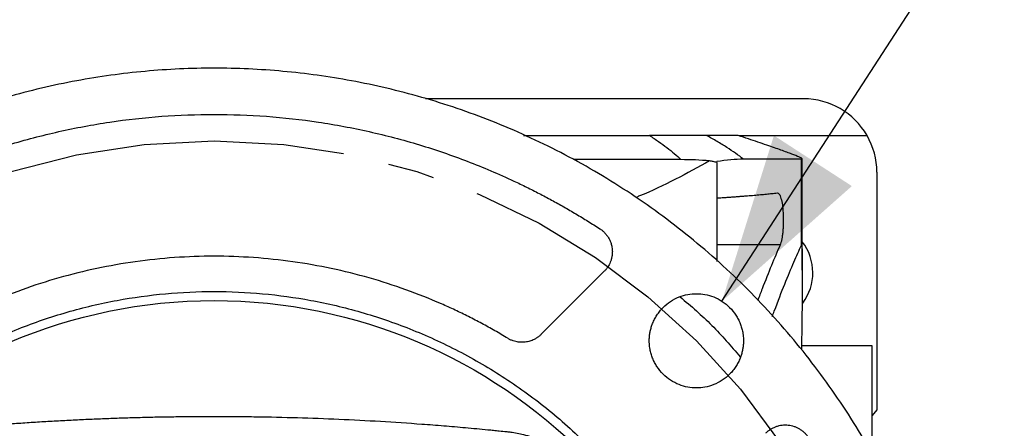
# Model space of a CAD drawing. Header units: inches. Extents: x 0 to 68, y 0 to 44.
# Tile 19 of 21: x 58.1 to 62.3, y 34.7 to 36.4. Entities that reach past the tile are written whole.
import ezdxf

# ---------------------------------------------------------------- set-up
doc = ezdxf.new("R2010")
doc.units = ezdxf.units.IN
doc.header["$LTSCALE"] = 4
doc.header["$MEASUREMENT"] = 0
doc.linetypes.add('SLD-Center', pattern=[0.75, 0.6, -0.05, 0.05, -0.05])
doc.linetypes.add('SLD-Solid', pattern=[0])
doc.layers.add('CENTER', color=40, linetype='SLD-Center')
doc.layers.add('DIMENSIONS', color=140, linetype='SLD-Solid', lineweight=25)
doc.styles.add('SLDTEXTSTYLE0', font='GOTHIC.TTF', dxfattribs={"width": 0.913})
doc.dimstyles.new('SLDDIMSTYLE10', dxfattribs={"dimtxt": 0.6, "dimasz": 0.72, "dimexe": 0, "dimexo": 0.0625, "dimgap": 0.15, "dimtad": 0, "dimtih": 1, "dimtoh": 1, "dimrnd": 1e-09, "dimzin": 4, "dimdsep": 46, "dimtxsty": 'SLDTEXTSTYLE0', "dimsah": 1, "dimcen": 0, "dimadec": 0, "dimazin": 1, "dimtfac": 1, "dimtofl": 0, "dimtmove": 0, "dimatfit": 3, "dimfxl": 0, "dimfrac": 2, "dimtolj": 1, "dimtzin": 12, "dimarcsym": 0})
doc.dimstyles.new('SLDDIMSTYLE8', dxfattribs={"dimtxt": 0.6, "dimasz": 0.72, "dimexe": 0, "dimexo": 0.0625, "dimgap": 0.15, "dimtad": 0, "dimtih": 1, "dimtoh": 1, "dimrnd": 1e-09, "dimzin": 12, "dimdsep": 46, "dimtxsty": 'SLDTEXTSTYLE0', "dimsah": 1, "dimcen": 0, "dimadec": 0, "dimazin": 3, "dimtfac": 1, "dimtofl": 0, "dimtmove": 0, "dimatfit": 3, "dimfxl": 0, "dimfrac": 2, "dimtolj": 1, "dimtzin": 12, "dimarcsym": 0})
doc.dimstyles.new('SLDDIMSTYLE9', dxfattribs={"dimtxt": 0.6, "dimasz": 0.72, "dimexe": 0, "dimexo": 0.0625, "dimgap": 0.15, "dimtad": 0, "dimtih": 1, "dimtoh": 1, "dimrnd": 1e-09, "dimdsep": 46, "dimtxsty": 'SLDTEXTSTYLE0', "dimsah": 1, "dimcen": 0, "dimadec": 0, "dimazin": 2, "dimtfac": 1, "dimtofl": 0, "dimtmove": 0, "dimatfit": 3, "dimfxl": 0, "dimfrac": 2, "dimtolj": 1, "dimtzin": 12, "dimarcsym": 0})

# ---------------------------------------------------------------- blocks, each defined once
blk = doc.blocks.new('_D_18')
at = {"layer": 'DIMENSIONS'}
for p, q in [((52.9128, 38.1711), (52.73, 38.1711)), ((52.73, 38.1711), (52.73, 37.2186)), ((54.9078, 38.1711), (55.0907, 38.1711)), ((55.0907, 38.1711), (55.0907, 37.2186)), ((56.3985, 37.3066), (55.5235, 37.3066)), ((57.4346, 35.512), (56.3985, 37.3066)), ((52.73, 37.2186), (52.9128, 37.2186)), ((55.0907, 37.2186), (54.9078, 37.2186))]:
    blk.add_line(p, q, dxfattribs=at)
blk.add_solid([(57.4346, 35.512), (57.2478, 36.2355), (56.9014, 36.0355)], dxfattribs=at)
at = {"layer": 'DIMENSIONS', "char_height": 0.6, "attachment_point": 1, "style": 'SLDTEXTSTYLE0'}
for s, insert in [('%%c', (52.6821, 39.0594)), ('5.88', (53.587, 39.0594)), ('149.2', (52.9128, 37.985)), ('B.C.', (53.1341, 36.9107))]:
    blk.add_mtext(s, dxfattribs=dict(at, insert=insert))
blk = doc.blocks.new('_D_19')
at = {"layer": 'DIMENSIONS'}
for p, q in [((64.0232, 38.1711), (63.8404, 38.1711)), ((63.8404, 38.1711), (63.8404, 37.2186)), ((65.5749, 38.1711), (65.7577, 38.1711)), ((65.7577, 38.1711), (65.7577, 37.2186)), ((61.0907, 35.2153), (62.4458, 37.3066)), ((62.4458, 37.3066), (63.3208, 37.3066)), ((63.8404, 37.2186), (64.0232, 37.2186)), ((65.7577, 37.2186), (65.5749, 37.2186))]:
    blk.add_line(p, q, dxfattribs=at)
blk.add_solid([(61.0907, 35.2153), (61.6501, 35.7108), (61.3144, 35.9283)], dxfattribs=at)
at = {"layer": 'DIMENSIONS', "char_height": 0.6, "attachment_point": 1, "style": 'SLDTEXTSTYLE0'}
for s, insert in [('%%c', (63.5708, 39.0594)), ('0.41', (64.4757, 39.0594)), ('10.3', (64.0232, 37.985)), ('X4', (64.3337, 36.9107))]:
    blk.add_mtext(s, dxfattribs=dict(at, insert=insert))
blk = doc.blocks.new('SW_SYMBOL_HOLE_DEPTH')
at = {"layer": 'DIMENSIONS', "color": 0}
for p, q in [((0, 137.8), (125.98, 137.8)), ((62.99, 137.8), (62.99, 11.81)), ((15.75, 87.4), (62.99, 11.81)), ((110.24, 87.4), (62.99, 11.81))]:
    blk.add_line(p, q, dxfattribs=at)
blk = doc.blocks.new('_D_20')
at = {"layer": 'DIMENSIONS'}
for p, q in [((59.7281, 30.8746), (61.2077, 27.1189)), ((65.0299, 28.1978), (64.847, 28.1978)), ((64.847, 28.1978), (64.847, 27.2453)), ((67.0249, 28.1978), (67.2077, 28.1978)), ((67.2077, 28.1978), (67.2077, 27.2453)), ((64.847, 27.2453), (65.0299, 27.2453)), ((67.2077, 27.2453), (67.0249, 27.2453)), ((61.2077, 27.1189), (62.2077, 27.1189))]:
    blk.add_line(p, q, dxfattribs=at)
blk.add_solid([(59.7281, 30.8746), (59.8059, 30.1314), (60.178, 30.278)], dxfattribs=at)
at = {"layer": 'DIMENSIONS', "xscale": 0.004866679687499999, "yscale": 0.004866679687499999, "zscale": 0.004866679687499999}
blk.add_blockref('SW_SYMBOL_HOLE_DEPTH', (62.7596, 26.245), dxfattribs=at)
at = {"layer": 'DIMENSIONS', "char_height": 0.6, "attachment_point": 1, "style": 'SLDTEXTSTYLE0'}
for s, insert in [('%%c', (62.2077, 28.0026)), ('4.50', (63.1126, 28.0117)), ('114.3', (65.0299, 28.0117)), ('0.20[5.0]', (63.6169, 26.9374))]:
    blk.add_mtext(s, dxfattribs=dict(at, insert=insert))

msp = doc.modelspace()

# ---------------------------------------------------------------- linework, layer by layer
for p, q in [((61.4427, 36.0861), (59.8146, 36.0861)), ((61.1656, 35.9286), (61.7155, 35.9286)), ((61.0687, 35.8127), (61.0687, 35.3864)), ((61.433, 35.8263), (61.435, 35.8279)), ((61.433, 35.4562), (61.433, 35.8263)), ((61.4366, 35.3485), (61.4366, 35.8279)), ((61.7577, 35.7712), (61.7577, 34.7475)), ((61.341, 35.4578), (61.0687, 35.4578)), ((60.584, 35.3446), (60.3127, 35.0733)), ((61.738, 35.0231), (61.4331, 35.0231)), ((61.738, 34.5546), (61.738, 35.0231)), ((61.7577, 34.7475), (61.738, 34.7239))]:
    msp.add_line(p, q)
msp.add_circle((58.9033, 32.968), 2.25)
for centre, radius, start, end in [((61.4427, 35.7712), 0.315, 30, 90), ((61.4427, 35.7712), 0.315, 0, 30), ((61.2655, 35.3381), 0.2165, 322.9116, 37.8122)]:
    msp.add_arc(centre, radius, start, end)
for points, knots in [([(62.1533, 32.968), (62.1533, 32.9804), (62.1532, 33.0053), (62.1526, 33.0425), (62.1515, 33.0796), (62.15, 33.1168), (62.1481, 33.1539), (62.1458, 33.1909), (62.143, 33.228), (62.1398, 33.2649), (62.1362, 33.3019), (62.1322, 33.3388), (62.1278, 33.3757), (62.1229, 33.4125), (62.1176, 33.4493), (62.1119, 33.486), (62.1057, 33.5227), (62.0922, 33.5982), (62.0683, 33.712), (62.0287, 33.8639), (61.9815, 34.015), (61.926, 34.1658), (61.8627, 34.3148), (61.767, 34.5117), (61.6277, 34.7505), (61.4306, 35.0206), (61.2055, 35.2702), (60.9559, 35.4953), (60.6859, 35.6924), (60.4001, 35.8591), (60.1037, 35.994), (59.8015, 36.0967), (59.5001, 36.1676), (59.2007, 36.209), (58.9033, 36.2225), (58.606, 36.209), (58.3065, 36.1676), (58.0051, 36.0967), (57.703, 35.994), (57.4066, 35.8591), (57.1208, 35.6924), (56.8508, 35.4953), (56.6011, 35.2702), (56.3761, 35.0206), (56.179, 34.7505), (56.0397, 34.5117), (55.944, 34.3148), (55.8807, 34.1658), (55.8252, 34.015), (55.7779, 33.8639), (55.7383, 33.712), (55.7125, 33.5888), (55.696, 33.4942), (55.6859, 33.4289), (55.6772, 33.3634), (55.6699, 33.2978), (55.6638, 33.2321), (55.6591, 33.1662), (55.6558, 33.1003), (55.6537, 33.0342), (55.6535, 32.9901), (55.6533, 32.968)], [0, 0, 0, 0, 0.00365, 0.007296, 0.01094, 0.014581, 0.01822, 0.021858, 0.025495, 0.029131, 0.032767, 0.036404, 0.040042, 0.043682, 0.047323, 0.050967, 0.054613, 0.058263, 0.073508, 0.088755, 0.104387, 0.120021, 0.135977, 0.151935, 0.184343, 0.217096, 0.250024, 0.282952, 0.315705, 0.348114, 0.380018, 0.411275, 0.441757, 0.470878, 0.5, 0.529121, 0.558243, 0.588726, 0.619983, 0.651887, 0.684295, 0.717048, 0.749976, 0.782904, 0.815657, 0.848066, 0.864022, 0.87998, 0.895612, 0.911246, 0.926491, 0.941738, 0.948224, 0.9547, 0.96117, 0.967636, 0.974101, 0.980567, 0.987037, 0.993514, 1, 1, 1, 1]), ([(57.2419, 35.5272), (57.2518, 35.5336), (57.2716, 35.5463), (57.3015, 35.565), (57.3316, 35.5833), (57.362, 35.6013), (57.3925, 35.619), (57.4232, 35.6362), (57.4541, 35.6532), (57.4852, 35.6697), (57.5166, 35.6859), (57.5481, 35.7018), (57.5798, 35.7173), (57.6668, 35.7585), (57.8117, 35.82), (58.0199, 35.8913), (58.2342, 35.9477), (58.4544, 35.9888), (58.6778, 36.0137), (58.9033, 36.022), (59.1288, 36.0137), (59.3522, 35.9888), (59.5725, 35.9477), (59.7868, 35.8913), (59.995, 35.82), (60.1476, 35.7552), (60.2496, 35.7064), (60.3036, 35.6791), (60.357, 35.6509), (60.4099, 35.6216), (60.4621, 35.5912), (60.5138, 35.5598), (60.5478, 35.5381), (60.5648, 35.5272)], [0, 0, 0, 0, 0.0100505, 0.0200944, 0.0301331, 0.0401677, 0.0501998, 0.0602306, 0.0702614, 0.0802937, 0.0903288, 0.100368, 0.1104126, 0.1204641, 0.1825915, 0.2447249, 0.3081943, 0.3716698, 0.4358323, 0.5000006, 0.5641631, 0.6283315, 0.6918009, 0.7552764, 0.8174038, 0.8795372, 0.8967624, 0.9139709, 0.9311695, 0.9483649, 0.9655639, 0.9827734, 1, 1, 1, 1]), ([(60.2358, 35.9286), (60.2677, 35.9286), (60.3778, 35.9286), (60.5594, 35.9286), (60.7052, 35.9286), (60.7782, 35.9286)], [0, 0, 0, 0, 0.1690909, 0.5835595, 1, 1, 1, 1]), ([(60.7782, 35.9286), (60.7817, 35.9265), (60.7851, 35.9243), (60.7918, 35.9199), (60.7951, 35.9177), (60.8049, 35.9112), (60.8113, 35.9068), (60.8301, 35.8938), (60.842, 35.8851), (60.8646, 35.8677), (60.8754, 35.8591), (60.8956, 35.8418), (60.905, 35.8331), (60.9139, 35.8245)], [0, 0, 0, 0, 0.0625, 0.0625, 0.125, 0.125, 0.25, 0.25, 0.5, 0.5, 0.75, 0.75, 1, 1, 1, 1]), ([(61.0237, 35.9286), (61.0145, 35.9286), (61.0035, 35.9286), (60.9768, 35.9286), (60.9609, 35.9286), (60.9324, 35.9286), (60.9221, 35.9286), (60.8995, 35.9286), (60.8871, 35.9286), (60.86, 35.9286), (60.8454, 35.9286), (60.8138, 35.9286), (60.7968, 35.9286), (60.7782, 35.9286)], [0, 0, 0, 0, 0.25, 0.25, 0.5, 0.5, 0.625, 0.625, 0.75, 0.75, 0.875, 0.875, 1, 1, 1, 1]), ([(61.1603, 35.9286), (61.1527, 35.9286), (61.1377, 35.9286), (61.1036, 35.9286), (61.0903, 35.9286), (61.0599, 35.9286), (61.0428, 35.9286), (61.0237, 35.9286)], [0, 0, 0, 0, 0.5, 0.5, 0.75, 0.75, 1, 1, 1, 1]), ([(61.1837, 35.8263), (61.1618, 35.8432), (61.1378, 35.8602), (61.098, 35.8858), (61.0841, 35.8943), (61.0549, 35.9114), (61.0396, 35.92), (61.0238, 35.9286)], [0, 0, 0, 0, 0.5, 0.5, 0.75, 0.75, 1, 1, 1, 1]), ([(61.4359, 35.8285), (61.4351, 35.8294), (61.4335, 35.8304), (61.4289, 35.8329), (61.4259, 35.8344), (61.4145, 35.8394), (61.4041, 35.8436), (61.3847, 35.851), (61.3776, 35.8537), (61.362, 35.8594), (61.3535, 35.8624), (61.3267, 35.8719), (61.3067, 35.8789), (61.2845, 35.8865)], [0, 0, 0, 0, 0.125, 0.125, 0.25, 0.25, 0.5, 0.5, 0.625, 0.625, 0.75, 0.75, 1, 1, 1, 1]), ([(60.9139, 35.8245), (60.8354, 35.8245), (60.6844, 35.8245), (60.5271, 35.8245), (60.4516, 35.8245)], [0, 0, 0, 0, 0.51995, 1, 1, 1, 1]), ([(61.0375, 35.8191), (60.9399, 35.7654), (60.8375, 35.7092), (60.7251, 35.6642), (60.7199, 35.6622)], [0, 0, 0, 0, 0.953889, 1, 1, 1, 1]), ([(61.0687, 35.8127), (61.0635, 35.8138), (61.0531, 35.816), (61.0427, 35.8181), (61.0375, 35.8191)], [0, 0, 0, 0, 0.501093, 1, 1, 1, 1]), ([(61.433, 35.8263), (61.4092, 35.8263), (61.3764, 35.8263), (61.314, 35.8263), (61.2909, 35.8263), (61.2406, 35.8263), (61.2132, 35.8263), (61.1837, 35.8263)], [0, 0, 0, 0, 0.5, 0.5, 0.75, 0.75, 1, 1, 1, 1]), ([(61.0687, 35.6595), (61.0746, 35.6599), (61.0865, 35.6607), (61.1039, 35.6619), (61.1209, 35.6631), (61.1375, 35.6643), (61.1537, 35.6655), (61.1695, 35.6668), (61.1849, 35.668), (61.2, 35.6692), (61.2146, 35.6704), (61.2289, 35.6716), (61.2427, 35.6729), (61.2562, 35.6741), (61.2692, 35.6753), (61.2819, 35.6765), (61.2942, 35.6778), (61.3061, 35.679), (61.3176, 35.6802), (61.325, 35.6811), (61.3287, 35.6815)], [0, 0, 0, 0, 0.056046, 0.112017, 0.167914, 0.223742, 0.279505, 0.335204, 0.390845, 0.44643, 0.501964, 0.557448, 0.612888, 0.668286, 0.723646, 0.778972, 0.834266, 0.889534, 0.944777, 1, 1, 1, 1]), ([(61.3287, 35.6815), (61.3317, 35.6818), (61.3345, 35.68), (61.3401, 35.672), (61.3426, 35.666), (61.3471, 35.6501), (61.3491, 35.6404), (61.3514, 35.6237), (61.3521, 35.6179), (61.3532, 35.6057), (61.3536, 35.5994), (61.3547, 35.5798), (61.3549, 35.5661), (61.3545, 35.5461), (61.3543, 35.5395), (61.3536, 35.5266), (61.3531, 35.5202), (61.352, 35.508), (61.3513, 35.5023), (61.3497, 35.4912), (61.3488, 35.486), (61.3469, 35.4765), (61.3458, 35.4722), (61.3436, 35.4643), (61.3423, 35.4608), (61.341, 35.4578)], [0, 0, 0, 0, 0.125, 0.125, 0.25, 0.25, 0.375, 0.375, 0.4375, 0.4375, 0.5, 0.5, 0.625, 0.625, 0.6875, 0.6875, 0.75, 0.75, 0.8125, 0.8125, 0.875, 0.875, 0.9375, 0.9375, 1, 1, 1, 1]), ([(60.5648, 35.5272), (60.5664, 35.5261), (60.5696, 35.524), (60.5742, 35.5205), (60.5786, 35.5168), (60.5828, 35.5128), (60.589, 35.5065), (60.5966, 35.4973), (60.6045, 35.4846), (60.6108, 35.4711), (60.6148, 35.4585), (60.6171, 35.4473), (60.6183, 35.4378), (60.6185, 35.4313), (60.6186, 35.4281)], [0, 0, 0, 0, 0.049322, 0.098479, 0.147591, 0.196777, 0.246153, 0.373001, 0.500021, 0.626869, 0.753889, 0.83598, 0.917834, 1, 1, 1, 1]), ([(61.341, 35.4578), (61.3288, 35.4288), (61.3042, 35.3708), (61.2714, 35.2897), (61.251, 35.2353), (61.2446, 35.2185)], [0, 0, 0, 0, 0.408089, 0.816189, 1, 1, 1, 1]), ([(61.3075, 35.1491), (61.3103, 35.157), (61.3296, 35.2107), (61.3616, 35.2909), (61.402, 35.3887), (61.4226, 35.4337), (61.433, 35.4562)], [0, 0, 0, 0, 0.054644, 0.371127, 0.685343, 1, 1, 1, 1]), ([(61.433, 35.4562), (61.4331, 35.4565), (61.4334, 35.4569), (61.4339, 35.4566), (61.4345, 35.454), (61.4353, 35.4457), (61.4359, 35.4306), (61.4364, 35.403), (61.4366, 35.366), (61.4366, 35.3203), (61.4363, 35.2713), (61.4358, 35.21), (61.4349, 35.1355), (61.4339, 35.0647), (61.4331, 35.0212), (61.4328, 35.0066)], [0, 0, 0, 0, 0.007017, 0.013926, 0.028648, 0.046435, 0.090974, 0.137174, 0.235032, 0.332672, 0.433062, 0.549495, 0.724094, 0.907518, 1, 1, 1, 1]), ([(60.168, 35.0558), (60.1588, 35.0613), (60.1404, 35.0724), (60.1125, 35.0885), (60.0845, 35.1042), (60.0563, 35.1196), (60.0279, 35.1346), (59.9992, 35.1492), (59.9704, 35.1634), (59.9414, 35.1773), (59.9122, 35.1908), (59.8423, 35.222), (59.7299, 35.2667), (59.5714, 35.3177), (59.4088, 35.358), (59.2422, 35.3873), (59.0735, 35.405), (58.9033, 35.4109), (58.7332, 35.405), (58.5645, 35.3873), (58.3979, 35.358), (58.2353, 35.3177), (58.0768, 35.2668), (57.9577, 35.2193), (57.8749, 35.182), (57.8266, 35.1588), (57.7788, 35.1347), (57.7315, 35.1095), (57.6847, 35.0833), (57.6541, 35.065), (57.6387, 35.0558)], [0, 0, 0, 0, 0.012106, 0.024204, 0.036296, 0.048384, 0.06047, 0.072556, 0.084645, 0.096737, 0.108836, 0.120944, 0.183114, 0.245291, 0.308657, 0.372031, 0.436012, 0.500001, 0.563982, 0.627971, 0.691337, 0.75471, 0.81688, 0.879057, 0.89923, 0.919383, 0.939527, 0.959671, 0.979826, 1, 1, 1, 1]), ([(60.6186, 35.4281), (60.6185, 35.4259), (60.6184, 35.4215), (60.6179, 35.4149), (60.617, 35.4083), (60.6157, 35.4018), (60.614, 35.3955), (60.612, 35.3891), (60.609, 35.3814), (60.6048, 35.3723), (60.5988, 35.3624), (60.5919, 35.353), (60.5866, 35.3474), (60.584, 35.3446)], [0, 0, 0, 0, 0.071978, 0.143398, 0.214486, 0.285468, 0.356574, 0.428032, 0.500065, 0.625617, 0.749976, 0.874363, 1, 1, 1, 1]), ([(56.614, 32.968), (56.614, 32.978), (56.6141, 32.998), (56.6147, 33.0279), (56.6157, 33.0579), (56.617, 33.0877), (56.6188, 33.1176), (56.6209, 33.1474), (56.6235, 33.1772), (56.6264, 33.2069), (56.6297, 33.2366), (56.6334, 33.2663), (56.6375, 33.2959), (56.642, 33.3255), (56.6469, 33.3551), (56.6569, 33.4112), (56.6741, 33.4935), (56.7022, 33.6009), (56.7355, 33.7068), (56.7877, 33.8486), (56.867, 34.0229), (56.9648, 34.1902), (57.0533, 34.3183), (57.1494, 34.4431), (57.2816, 34.5897), (57.4575, 34.7483), (57.6472, 34.8867), (57.8484, 35.0043), (58.0564, 35.099), (58.2697, 35.1717), (58.482, 35.2217), (58.6939, 35.251), (58.9033, 35.2606), (59.1128, 35.251), (59.3246, 35.2217), (59.537, 35.1717), (59.7503, 35.099), (59.9583, 35.0043), (60.1595, 34.8867), (60.3492, 34.7483), (60.525, 34.5897), (60.6573, 34.4431), (60.7534, 34.3183), (60.8419, 34.1902), (60.9396, 34.0229), (61.019, 33.8486), (61.0712, 33.7068), (61.1044, 33.6009), (61.1325, 33.4935), (61.1518, 33.4015), (61.1649, 33.3256), (61.1735, 33.2663), (61.1805, 33.207), (61.1859, 33.1474), (61.1898, 33.0877), (61.1923, 33.0279), (61.1926, 32.988), (61.1927, 32.968)], [0, 0, 0, 0, 0.004171, 0.008337, 0.0125, 0.01666, 0.020818, 0.024975, 0.029131, 0.033287, 0.037443, 0.041601, 0.045762, 0.049925, 0.054092, 0.058263, 0.073719, 0.08914, 0.104562, 0.12002, 0.152175, 0.184333, 0.200714, 0.217097, 0.250025, 0.282953, 0.315706, 0.347861, 0.380018, 0.410887, 0.441758, 0.470878, 0.500001, 0.529121, 0.558243, 0.589112, 0.619983, 0.652138, 0.684296, 0.717048, 0.749976, 0.782904, 0.799285, 0.815668, 0.847823, 0.879981, 0.895437, 0.910858, 0.92628, 0.941739, 0.950076, 0.958398, 0.966713, 0.975024, 0.983339, 0.991662, 1, 1, 1, 1]), ([(60.7777, 35.0451), (60.7777, 35.048), (60.7778, 35.0537), (60.7783, 35.0622), (60.7792, 35.0706), (60.7805, 35.079), (60.782, 35.0873), (60.784, 35.0955), (60.7863, 35.1037), (60.7889, 35.1118), (60.7933, 35.1235), (60.8001, 35.1386), (60.8105, 35.1564), (60.8228, 35.1732), (60.8415, 35.1939), (60.8685, 35.2159), (60.9048, 35.2347), (60.9426, 35.2456), (60.9805, 35.249), (61.0183, 35.2456), (61.0561, 35.2347), (61.0924, 35.2159), (61.1248, 35.1895), (61.1469, 35.1624), (61.1608, 35.1386), (61.1692, 35.1202), (61.1756, 35.1013), (61.1796, 35.0845), (61.1818, 35.0698), (61.183, 35.0575), (61.1831, 35.0493), (61.1832, 35.0451)], [0, 0, 0, 0, 0.013453, 0.026825, 0.040138, 0.053416, 0.066683, 0.079963, 0.09328, 0.106656, 0.120116, 0.152279, 0.184476, 0.217324, 0.250205, 0.315847, 0.380124, 0.441836, 0.500061, 0.558285, 0.619997, 0.684275, 0.749916, 0.815558, 0.847722, 0.879918, 0.910794, 0.941703, 0.96114, 0.980548, 1, 1, 1, 1]), ([(60.3127, 35.0733), (60.3111, 35.0718), (60.3081, 35.0689), (60.3032, 35.0648), (60.2982, 35.0609), (60.2929, 35.0574), (60.2875, 35.0541), (60.2778, 35.0489), (60.2633, 35.0431), (60.2434, 35.039), (60.2232, 35.0383), (60.2055, 35.0407), (60.1909, 35.0449), (60.179, 35.0496), (60.1717, 35.0537), (60.168, 35.0558)], [0, 0, 0, 0, 0.040688, 0.081146, 0.121493, 0.161848, 0.202328, 0.243052, 0.371481, 0.500043, 0.628473, 0.757034, 0.838153, 0.918824, 1, 1, 1, 1]), ([(61.1832, 35.0451), (61.1832, 35.0423), (61.1831, 35.0366), (61.1826, 35.0281), (61.1817, 35.0197), (61.1805, 35.0113), (61.1789, 35.003), (61.1769, 34.9948), (61.1747, 34.9866), (61.172, 34.9785), (61.1677, 34.9668), (61.1608, 34.9517), (61.1504, 34.9339), (61.1381, 34.9171), (61.1194, 34.8963), (61.0924, 34.8744), (61.0561, 34.8556), (61.0183, 34.8447), (60.9805, 34.8412), (60.9426, 34.8447), (60.9048, 34.8556), (60.8685, 34.8744), (60.8361, 34.9007), (60.814, 34.9279), (60.8001, 34.9517), (60.7917, 34.9701), (60.7853, 34.989), (60.7813, 35.0058), (60.7791, 35.0204), (60.7779, 35.0328), (60.7778, 35.041), (60.7777, 35.0451)], [0, 0, 0, 0, 0.013453, 0.026825, 0.040138, 0.053416, 0.066683, 0.079963, 0.09328, 0.106656, 0.120116, 0.152279, 0.184476, 0.217324, 0.250205, 0.315847, 0.380124, 0.441836, 0.500061, 0.558285, 0.619997, 0.684275, 0.749916, 0.815558, 0.847722, 0.879918, 0.910794, 0.941703, 0.96114, 0.980548, 1, 1, 1, 1]), ([(57.6381, 34.654), (57.6622, 34.6564), (57.7102, 34.6614), (57.7823, 34.6682), (57.8544, 34.6747), (57.9266, 34.6807), (57.9988, 34.6863), (58.0709, 34.6915), (58.1431, 34.6962), (58.2153, 34.7005), (58.2876, 34.7044), (58.3598, 34.7079), (58.4321, 34.7109), (58.5044, 34.7135), (58.5767, 34.7156), (58.649, 34.7174), (58.7213, 34.7186), (58.7937, 34.7195), (58.8661, 34.7199), (58.9384, 34.7199), (59.0109, 34.7195), (59.1785, 34.7175), (59.4412, 34.7098), (59.7109, 34.6939), (59.8924, 34.6798), (59.9711, 34.6731), (60.0344, 34.6673), (60.0746, 34.6634), (60.1069, 34.6602), (60.1341, 34.6575), (60.1587, 34.655), (60.1845, 34.6522), (60.2087, 34.6483), (60.2496, 34.6392), (60.3087, 34.6194), (60.3715, 34.5858), (60.4242, 34.5464), (60.4633, 34.5094), (60.4976, 34.4688), (60.5249, 34.4281), (60.5462, 34.3881), (60.5603, 34.3551), (60.57, 34.3269), (60.5766, 34.3039), (60.5821, 34.2806), (60.5864, 34.2571), (60.5892, 34.235), (60.5912, 34.2147), (60.5931, 34.1963), (60.5949, 34.1778), (60.5968, 34.1593), (60.5986, 34.1408), (60.6004, 34.1223), (60.6021, 34.1039), (60.6038, 34.0854), (60.6055, 34.0669), (60.6072, 34.0484), (60.6088, 34.0299), (60.6104, 34.0114), (60.612, 33.9929), (60.6136, 33.9744), (60.6151, 33.9559), (60.6166, 33.9375), (60.618, 33.919), (60.6195, 33.9005), (60.6209, 33.882), (60.6223, 33.8635), (60.6236, 33.845), (60.6249, 33.8265), (60.6262, 33.8079), (60.6275, 33.7894), (60.6287, 33.7709), (60.63, 33.7524), (60.6311, 33.7339), (60.6323, 33.7154), (60.6334, 33.6969), (60.6345, 33.6784), (60.6356, 33.6599), (60.6366, 33.6413), (60.6376, 33.6228), (60.6386, 33.6043), (60.6396, 33.5858), (60.6405, 33.5673), (60.6414, 33.5487), (60.6423, 33.5302), (60.6431, 33.5117), (60.6439, 33.4932), (60.6447, 33.4746), (60.6455, 33.4561), (60.6462, 33.4376), (60.6469, 33.419), (60.6476, 33.4005), (60.6482, 33.382), (60.6488, 33.3634), (60.6494, 33.3449), (60.65, 33.3263), (60.6505, 33.3078), (60.651, 33.2893), (60.6515, 33.2707), (60.652, 33.2522), (60.6524, 33.2336), (60.6528, 33.2151), (60.6531, 33.1965), (60.6535, 33.178), (60.6538, 33.1594), (60.654, 33.1409), (60.6543, 33.1223), (60.6545, 33.1038), (60.6547, 33.0852), (60.6549, 33.0666), (60.655, 33.0481), (60.6551, 33.0295), (60.6552, 33.0109), (60.6552, 32.9924), (60.6553, 32.9738), (60.6552, 32.9552), (60.6552, 32.9367), (60.6551, 32.9181), (60.6551, 32.8995), (60.6549, 32.881), (60.6548, 32.8624), (60.6546, 32.8438), (60.6544, 32.8252), (60.6542, 32.8067), (60.6532, 32.7346), (60.6504, 32.609), (60.6438, 32.4301), (60.6346, 32.2514), (60.6225, 32.0697), (60.6112, 31.9316), (60.6026, 31.8369), (60.5987, 31.7967), (60.5956, 31.7644), (60.5928, 31.7372), (60.5903, 31.7126), (60.5876, 31.6868), (60.5836, 31.6627), (60.5745, 31.6218), (60.5547, 31.5626), (60.5211, 31.4999), (60.4817, 31.4471), (60.4447, 31.4081), (60.4041, 31.3737), (60.3634, 31.3465), (60.3234, 31.3251), (60.2904, 31.3111), (60.2622, 31.3013), (60.2392, 31.2947), (60.2159, 31.2893), (60.1924, 31.2849), (60.1765, 31.283), (60.1685, 31.2821)], [0, 0, 0, 0, 0.011399, 0.022795, 0.034187, 0.045575, 0.056962, 0.068345, 0.079727, 0.091108, 0.102487, 0.113866, 0.125245, 0.136623, 0.148003, 0.159383, 0.170764, 0.182147, 0.193533, 0.204921, 0.216312, 0.227706, 0.284042, 0.34033, 0.355175, 0.36999, 0.377588, 0.385196, 0.389048, 0.392909, 0.398083, 0.400734, 0.405162, 0.409609, 0.420513, 0.434465, 0.443001, 0.451537, 0.459794, 0.468042, 0.474606, 0.481172, 0.484937, 0.488693, 0.492449, 0.496214, 0.499998, 0.50292, 0.505842, 0.508764, 0.511685, 0.514606, 0.517527, 0.520447, 0.523368, 0.526288, 0.529208, 0.532128, 0.535048, 0.537967, 0.540886, 0.543806, 0.546725, 0.549644, 0.552562, 0.555481, 0.5584, 0.561318, 0.564236, 0.567155, 0.570073, 0.572991, 0.575909, 0.578827, 0.581745, 0.584662, 0.58758, 0.590498, 0.593415, 0.596333, 0.599251, 0.602168, 0.605086, 0.608003, 0.610921, 0.613839, 0.616756, 0.619674, 0.622591, 0.625509, 0.628427, 0.631345, 0.634262, 0.63718, 0.640098, 0.643016, 0.645935, 0.648853, 0.651771, 0.65469, 0.657608, 0.660527, 0.663446, 0.666365, 0.669284, 0.672203, 0.675122, 0.678042, 0.680961, 0.683881, 0.686801, 0.689722, 0.692642, 0.695563, 0.698484, 0.701405, 0.704326, 0.707247, 0.710169, 0.713091, 0.716013, 0.718936, 0.721859, 0.724782, 0.727705, 0.755882, 0.784042, 0.81219, 0.840332, 0.869992, 0.877589, 0.885197, 0.88905, 0.89291, 0.898085, 0.900736, 0.905163, 0.90961, 0.920514, 0.934466, 0.943002, 0.951539, 0.959795, 0.968043, 0.974607, 0.981173, 0.98494, 0.988696, 0.992451, 0.996216, 1, 1, 1, 1]), ([(61.2799, 34.6486), (61.2815, 34.6501), (61.2846, 34.6532), (61.2896, 34.6573), (61.2947, 34.6613), (61.302, 34.6661), (61.3116, 34.6715), (61.3239, 34.6767), (61.3367, 34.6804), (61.354, 34.6834), (61.3759, 34.6835), (61.3973, 34.6789), (61.4136, 34.6724), (61.4253, 34.666), (61.4363, 34.6584), (61.4462, 34.6497), (61.4551, 34.6401), (61.46, 34.633), (61.4625, 34.6294)], [0, 0, 0, 0, 0.030909, 0.061736, 0.092576, 0.123521, 0.186776, 0.250128, 0.313383, 0.376735, 0.500023, 0.623311, 0.686565, 0.749918, 0.813172, 0.876525, 0.938238, 1, 1, 1, 1])]:
    msp.add_open_spline(points, degree=3, knots=knots)
for points in [[(61.2044, 35.9138), (61.1904, 35.9185), (61.1757, 35.9235), (61.1603, 35.9286)], [(61.2845, 35.8865), (61.2578, 35.8956), (61.2311, 35.9047), (61.2044, 35.9138)], [(61.0375, 35.8191), (60.9967, 35.8227), (60.9555, 35.8245), (60.9139, 35.8245)], [(61.1837, 35.8263), (61.1484, 35.8263), (61.1099, 35.8228), (61.0687, 35.816)], [(61.0687, 35.8127), (61.0687, 35.8138), (61.0687, 35.8149), (61.0687, 35.816)], [(60.9111, 35.2341), (60.9575, 35.1944), (61.0503, 35.1149), (61.1297, 35.0221), (61.1694, 34.9757)]]:
    msp.add_open_spline(points, degree=3)
at = {"layer": 'CENTER', "linetype": 'SLD-Center'}
msp.add_circle((58.9033, 32.968), 2.9375, dxfattribs=at)

# ---------------------------------------------------------------- dimensions: what is measured, and where the dimension line sits
at = {"layer": 'DIMENSIONS'}
for p1, p2, text, dimstyle, picture, middle in [((60.372082, 30.424063), (57.434582, 35.511962), '<>\\PB.C.', 'SLDDIMSTYLE8', '_D_18', (53.910348, 37.606556)), ((60.8702, 34.875), (61.0907, 35.2153), '<>\\PX4', 'SLDDIMSTYLE9', '_D_19', (64.7991, 37.6066)), ((58.0786, 35.0614), (59.7281, 30.8746), '<>\\P{\\fGDT;x}0.20[5.0]', 'SLDDIMSTYLE10', '_D_20', (64.7991, 27.2407))]:
    dim = msp.add_diameter_dim_2p(p1=p1, p2=p2, text=text, dimstyle=dimstyle, dxfattribs=at)
    dim.commit()
    dim.dimension.update_dxf_attribs({"geometry": picture, "text_midpoint": middle, "dimtype": 163})

doc.saveas('drawing.dxf')
